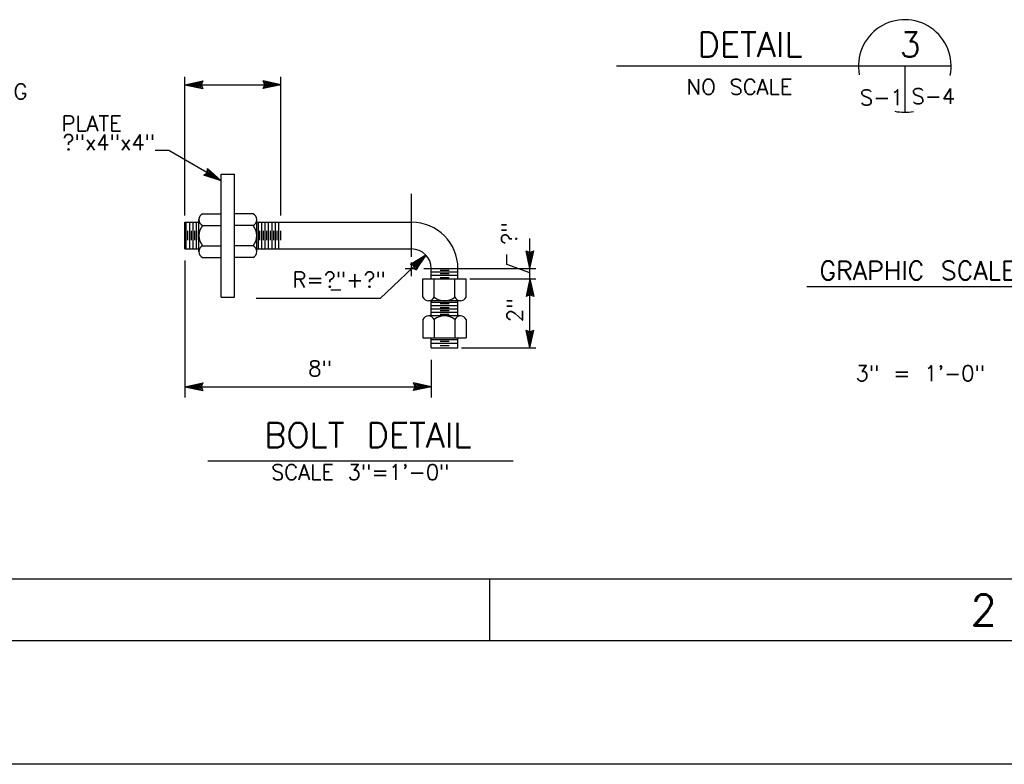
# Model space of a CAD drawing. Extents: x -18.3 to 23.7, y -15.8 to 14.2.
# Tile 13 of 19: x 2.9 to 10.8, y -15.8 to -9.8. Entities that reach past the tile are written whole.
import ezdxf
from ezdxf.enums import TextEntityAlignment as Align

# ---------------------------------------------------------------- set-up
doc = ezdxf.new("R2010")
doc.units = 0
doc.header["$MEASUREMENT"] = 0
doc.layers.add('01', color=7, linetype='CONTINUOUS')
doc.styles.add('TXT_SHX', font='txt.shx')

msp = doc.modelspace()

# ---------------------------------------------------------------- linework, layer by layer
at = {"layer": '01', "color": 7, "linetype": 'CONTINUOUS'}
for p, q in [((7.6903, -10.1326), (10.3993, -10.1326)), ((10.0243, -10.1326), (10.0243, -10.5076)), ((4.1963, -11.3426), (4.1963, -10.2196)), ((4.1963, -10.2846), (4.3403, -10.2536)), ((4.2333, -10.2846), (4.3273, -10.2646)), ((4.2693, -10.2846), (4.3143, -10.2746)), ((4.3143, -10.2746), (4.3103, -10.2846)), ((4.3273, -10.2646), (4.3183, -10.2846)), ((4.3403, -10.2536), (4.3263, -10.2846)), ((4.9723, -10.2846), (4.8283, -10.2536)), ((4.8423, -10.2846), (4.8283, -10.2536)), ((4.9353, -10.2846), (4.8413, -10.2646)), ((4.8503, -10.2846), (4.8413, -10.2646)), ((4.8993, -10.2846), (4.8543, -10.2756)), ((4.8583, -10.2846), (4.8543, -10.2756)), ((4.9723, -11.3426), (4.9723, -10.2196)), ((4.1963, -10.2846), (4.9723, -10.2846)), ((4.1963, -10.2846), (4.3403, -10.3156)), ((4.2333, -10.2846), (4.3273, -10.3046)), ((4.2693, -10.2846), (4.3143, -10.2936)), ((4.3103, -10.2846), (4.3143, -10.2936)), ((4.3183, -10.2846), (4.3273, -10.3046)), ((4.3263, -10.2846), (4.3403, -10.3156)), ((4.9723, -10.2846), (4.8283, -10.3156)), ((4.8283, -10.3156), (4.8423, -10.2846)), ((4.9353, -10.2846), (4.8413, -10.3046)), ((4.8413, -10.3046), (4.8503, -10.2846)), ((4.8993, -10.2846), (4.8543, -10.2946)), ((4.8543, -10.2946), (4.8583, -10.2846)), ((4.0653, -10.8166), (3.9543, -10.8166)), ((4.4883, -11.0626), (4.0653, -10.8166)), ((4.3483, -11.0166), (4.3763, -10.9976)), ((4.3653, -11.0136), (4.3833, -11.0016)), ((4.3763, -10.9976), (4.3793, -10.9636)), ((4.4883, -11.0626), (4.3793, -10.9636)), ((4.3833, -11.0016), (4.3853, -10.9796)), ((4.4563, -11.0436), (4.3853, -10.9796)), ((4.3893, -11.0056), (4.3913, -10.9956)), ((4.4253, -11.0256), (4.3913, -10.9956)), ((4.4883, -11.0626), (4.3483, -11.0166)), ((4.4563, -11.0436), (4.3653, -11.0136)), ((4.3813, -11.0116), (4.3893, -11.0056)), ((4.4253, -11.0256), (4.3813, -11.0116)), ((4.4883, -11.0086), (4.5983, -11.0086)), ((4.4883, -12.0046), (4.4883, -11.0086)), ((4.5983, -12.0046), (4.5983, -11.0086)), ((6.0313, -11.6776), (6.0313, -11.1686)), ((4.1963, -11.3986), (4.3093, -11.3986)), ((4.1963, -11.6146), (4.1963, -11.3986)), ((4.2063, -11.6146), (4.2063, -11.3986)), ((4.2353, -11.6146), (4.2353, -11.3986)), ((4.2623, -11.6146), (4.2623, -11.3986)), ((4.2893, -11.6146), (4.2893, -11.3986)), ((4.3093, -11.6366), (4.3093, -11.3766)), ((4.3393, -11.3306), (4.4883, -11.3306)), ((4.7473, -11.3306), (4.5983, -11.3306)), ((4.7763, -11.3986), (6.0313, -11.3986)), ((4.7773, -11.6366), (4.7773, -11.3766)), ((4.7903, -11.6146), (4.7903, -11.3986)), ((4.8193, -11.6146), (4.8193, -11.3986)), ((4.8463, -11.6146), (4.8463, -11.3986)), ((4.8733, -11.6146), (4.8733, -11.3986)), ((4.9023, -11.6146), (4.9023, -11.3986)), ((4.9293, -11.6146), (4.9293, -11.3986)), ((4.9563, -11.6146), (4.9563, -11.3986)), ((4.2193, -11.5426), (4.2193, -11.4686)), ((4.2493, -11.5426), (4.2493, -11.4686)), ((4.2753, -11.5426), (4.2753, -11.4686)), ((4.3053, -11.5426), (4.3053, -11.4686)), ((4.3393, -11.4236), (4.4883, -11.4236)), ((4.7473, -11.4236), (4.5983, -11.4236)), ((4.8033, -11.5426), (4.8033, -11.4686)), ((4.8333, -11.5426), (4.8333, -11.4686)), ((4.8593, -11.5426), (4.8593, -11.4686)), ((4.8893, -11.5426), (4.8893, -11.4686)), ((4.9163, -11.5426), (4.9163, -11.4686)), ((4.9423, -11.5426), (4.9423, -11.4686)), ((4.9723, -11.5426), (4.9723, -11.4686)), ((6.9893, -11.7736), (6.9893, -11.5286)), ((4.1963, -11.6146), (4.3093, -11.6146)), ((4.3393, -11.5896), (4.4883, -11.5896)), ((4.7473, -11.5896), (4.5983, -11.5896)), ((4.7763, -11.6146), (6.0313, -11.6146)), ((6.9893, -11.7736), (6.9583, -11.6296)), ((6.9583, -11.6296), (6.9893, -11.6436)), ((6.9893, -11.7736), (7.0203, -11.6296)), ((6.9893, -11.6436), (7.0203, -11.6296)), ((4.1963, -11.7086), (4.1963, -12.8166)), ((4.3393, -11.6826), (4.4883, -11.6826)), ((4.7473, -11.6826), (4.5983, -11.6826)), ((5.7753, -12.0146), (6.1473, -11.6646)), ((6.1473, -11.6646), (6.0213, -11.7406)), ((6.1203, -11.6896), (6.0383, -11.7396)), ((6.0943, -11.7146), (6.0553, -11.7386)), ((6.1473, -11.6646), (6.0633, -11.7856)), ((6.1203, -11.6896), (6.0653, -11.7686)), ((6.0943, -11.7146), (6.0683, -11.7526)), ((6.8023, -11.7406), (6.8023, -11.6586)), ((6.9893, -11.7366), (6.9693, -11.6426)), ((6.9693, -11.6426), (6.9893, -11.6516)), ((6.9893, -11.7006), (6.9793, -11.6556)), ((6.9793, -11.6556), (6.9893, -11.6596)), ((6.9893, -11.7366), (7.0093, -11.6426)), ((6.9893, -11.6516), (7.0093, -11.6426)), ((6.9893, -11.7006), (6.9983, -11.6556)), ((6.9893, -11.6596), (6.9983, -11.6556)), ((5.9783, -11.7736), (6.0803, -11.7736)), ((6.0523, -11.7536), (6.0213, -11.7406)), ((6.0313, -11.8336), (6.0313, -11.7246)), ((6.0583, -11.7486), (6.0383, -11.7396)), ((6.0633, -11.7856), (6.0523, -11.7536)), ((6.0643, -11.7426), (6.0553, -11.7386)), ((6.0653, -11.7686), (6.0583, -11.7486)), ((6.0683, -11.7526), (6.0643, -11.7426)), ((6.1293, -11.7736), (7.0363, -11.7736)), ((6.1903, -11.8556), (6.1903, -11.7736)), ((6.2623, -11.7876), (6.3363, -11.7876)), ((6.4063, -11.8556), (6.4063, -11.7756)), ((6.9893, -11.8086), (6.8023, -11.7406)), ((6.9893, -11.8556), (6.9893, -11.7736)), ((6.1213, -12.0046), (6.1213, -11.8556)), ((6.1213, -11.8556), (6.4733, -11.8556)), ((6.1903, -11.8006), (6.4063, -11.8006)), ((6.1903, -11.8276), (6.4063, -11.8276)), ((6.2143, -12.0046), (6.2143, -11.8556)), ((6.2623, -11.8136), (6.3363, -11.8136)), ((6.2623, -11.8466), (6.3363, -11.8466)), ((6.3803, -12.0046), (6.3803, -11.8556)), ((6.4733, -12.0046), (6.4733, -11.8556)), ((6.5023, -11.8556), (7.0363, -11.8556)), ((6.9893, -11.8556), (6.9583, -11.9996)), ((6.9893, -12.4166), (6.9893, -11.8556)), ((6.9893, -11.8556), (7.0203, -11.9996)), ((5.3773, -11.9446), (5.4593, -11.9446)), ((6.9893, -11.8926), (6.9693, -11.9866)), ((6.9893, -11.9286), (6.9803, -11.9736)), ((6.9893, -11.8926), (7.0093, -11.9866)), ((6.9893, -11.9286), (6.9993, -11.9736)), ((9.2303, -11.9186), (11.3173, -11.9186)), ((4.4883, -12.0046), (4.5983, -12.0046)), ((5.7753, -12.0146), (4.7713, -12.0146)), ((6.4273, -12.0346), (6.1673, -12.0346)), ((6.1903, -12.1566), (6.1903, -12.0346)), ((6.4063, -12.1566), (6.4063, -12.0346)), ((6.9893, -11.9856), (6.9583, -11.9996)), ((6.9893, -11.9776), (6.9693, -11.9866)), ((6.9893, -11.9696), (6.9803, -11.9736)), ((6.9993, -11.9736), (6.9893, -11.9696)), ((7.0093, -11.9866), (6.9893, -11.9776)), ((7.0203, -11.9996), (6.9893, -11.9856)), ((6.1903, -12.0446), (6.4063, -12.0446)), ((6.1903, -12.0736), (6.4063, -12.0736)), ((6.1903, -12.1006), (6.4063, -12.1006)), ((6.2623, -12.0576), (6.3363, -12.0576)), ((6.2623, -12.0876), (6.3363, -12.0876)), ((6.2623, -12.1136), (6.3363, -12.1136)), ((6.1213, -12.1866), (6.1213, -12.3356)), ((6.4273, -12.1566), (6.1673, -12.1566)), ((6.1903, -12.1276), (6.4063, -12.1276)), ((6.2143, -12.1866), (6.2143, -12.3356)), ((6.2623, -12.1436), (6.3363, -12.1436)), ((6.3803, -12.1866), (6.3803, -12.3356)), ((6.4733, -12.1866), (6.4733, -12.3356)), ((6.9893, -12.4166), (6.9583, -12.2726)), ((6.9583, -12.2726), (6.9893, -12.2866)), ((6.9893, -12.4166), (7.0203, -12.2726)), ((6.9893, -12.2866), (7.0203, -12.2726)), ((6.1213, -12.3356), (6.4733, -12.3356)), ((6.1903, -12.4166), (6.1903, -12.3356)), ((6.1903, -12.3466), (6.4063, -12.3466)), ((6.4063, -12.4166), (6.4063, -12.3356)), ((6.9893, -12.3796), (6.9693, -12.2856)), ((6.9693, -12.2856), (6.9893, -12.2946)), ((6.9893, -12.3436), (6.9793, -12.2986)), ((6.9793, -12.2986), (6.9893, -12.3026)), ((6.9893, -12.3796), (7.0093, -12.2856)), ((6.9893, -12.2946), (7.0093, -12.2856)), ((6.9893, -12.3436), (6.9983, -12.2986)), ((6.9893, -12.3026), (6.9983, -12.2986)), ((6.1903, -12.3766), (6.4063, -12.3766)), ((6.1903, -12.4166), (6.4063, -12.4166)), ((6.2623, -12.3606), (6.3363, -12.3606)), ((6.2623, -12.3966), (6.3363, -12.3966)), ((6.4353, -12.4166), (7.0363, -12.4166)), ((6.1903, -12.5136), (6.1903, -12.8166)), ((4.1963, -12.7306), (4.3403, -12.6996)), ((4.1963, -12.7306), (6.1903, -12.7306)), ((4.1963, -12.7306), (4.3403, -12.7616)), ((4.2333, -12.7306), (4.3273, -12.7106)), ((4.2333, -12.7306), (4.3273, -12.7506)), ((4.2693, -12.7306), (4.3143, -12.7206)), ((4.2693, -12.7306), (4.3143, -12.7396)), ((4.3143, -12.7206), (4.3103, -12.7306)), ((4.3103, -12.7306), (4.3143, -12.7396)), ((4.3273, -12.7106), (4.3183, -12.7306)), ((4.3183, -12.7306), (4.3273, -12.7506)), ((4.3403, -12.6996), (4.3263, -12.7306)), ((4.3263, -12.7306), (4.3403, -12.7616)), ((6.1903, -12.7306), (6.0463, -12.6996)), ((6.0603, -12.7306), (6.0463, -12.6996)), ((6.1903, -12.7306), (6.0463, -12.7616)), ((6.0463, -12.7616), (6.0603, -12.7306)), ((6.1533, -12.7306), (6.0593, -12.7106)), ((6.0683, -12.7306), (6.0593, -12.7106)), ((6.1533, -12.7306), (6.0593, -12.7506)), ((6.0593, -12.7506), (6.0683, -12.7306)), ((6.1173, -12.7306), (6.0723, -12.7216)), ((6.0763, -12.7306), (6.0723, -12.7216)), ((6.1173, -12.7306), (6.0723, -12.7406)), ((6.0723, -12.7406), (6.0763, -12.7306)), ((4.3803, -13.3306), (6.8533, -13.3306)), ((22.1623, -14.2886), (-15.8377, -14.2886)), ((6.6623, -14.2886), (6.6623, -14.7886)), ((22.6623, -14.7886), (-17.3377, -14.7886)), ((23.6623, -15.7886), (-18.3377, -15.7886))]:
    msp.add_line(p, q, dxfattribs=at)
for centre, radius, start, end in [((10.0243, -10.1326), 0.375, 348.02387, 190.92017), ((10.0243, -10.1326), 0.375, 257.81974, 280.71312), ((4.3603, -11.3771), 0.051, 114.33865, 245.66134), ((4.7262, -11.3771), 0.051, 294.33866, 65.66135), ((6.0313, -11.7736), 0.375, 0, 90), ((4.4391, -11.5066), 0.1298, 140.25565, 219.74435), ((4.6475, -11.5066), 0.1298, 320.25565, 39.74435), ((4.3603, -11.6361), 0.051, 114.33865, 245.66134), ((4.7262, -11.6361), 0.051, 294.33866, 65.66135), ((6.0313, -11.7736), 0.159, 0, 90), ((6.1678, -11.9835), 0.051, 204.33865, 335.66134), ((6.2973, -11.9048), 0.1298, 230.25565, 309.74435), ((6.4268, -11.9835), 0.051, 204.33865, 335.66134), ((6.1678, -12.2076), 0.051, 24.33866, 155.66135), ((6.2973, -12.2864), 0.1298, 50.25565, 129.74435), ((6.4268, -12.2076), 0.051, 24.33866, 155.66135)]:
    msp.add_arc(centre, radius, start, end, dxfattribs=at)

# ---------------------------------------------------------------- texts
at = {"layer": '01', "color": 7, "linetype": 'CONTINUOUS', "style": 'TXT_SHX'}
for s, height, p in [('DETAIL', 0.2, (8.7714, -10.0596)), ('3', 0.2, (10.0682, -10.0586)), ('S-1', 0.125, (9.8377, -10.4496)), ('S-4', 0.125, (10.2557, -10.4396)), ('PLATE', 0.125, (3.4403, -10.6616)), ('8"', 0.125, (5.2909, -12.6446)), ('BOLT DETAIL', 0.199998, (5.6763, -13.2226)), ('2', 0.25, (10.6629, -14.6636))]:
    msp.add_text(s, height=height, dxfattribs=at).set_placement(p, align=Align.CENTER)
for s, height, p in [('FLASHING', 0.125, (2.1393, -10.4026)), ('NO SCALE', 0.125, (8.2583, -10.3646)), ('GRAPHIC SCALES:', 0.15, (9.3333, -11.8646)), ('SCALE 3"=1\'-0"', 0.124998, (4.8933, -13.4846))]:
    msp.add_text(s, height=height, dxfattribs=at).set_placement(p)
for s, p in [('?"x4"x4"', (3.9554, -10.8131)), ('R=?"+?"', (5.8236, -11.9256)), ('3" = 1\'-0"', (10.6744, -12.6841))]:
    msp.add_text(s, height=0.125, dxfattribs=at).set_placement(p, align=Align.RIGHT)
for s, p in [('?"', (6.8833, -11.4886)), ('2"', (6.9283, -12.111))]:
    msp.add_text(s, height=0.125, rotation=90, dxfattribs=at).set_placement(p, align=Align.CENTER)

doc.saveas('drawing.dxf')
